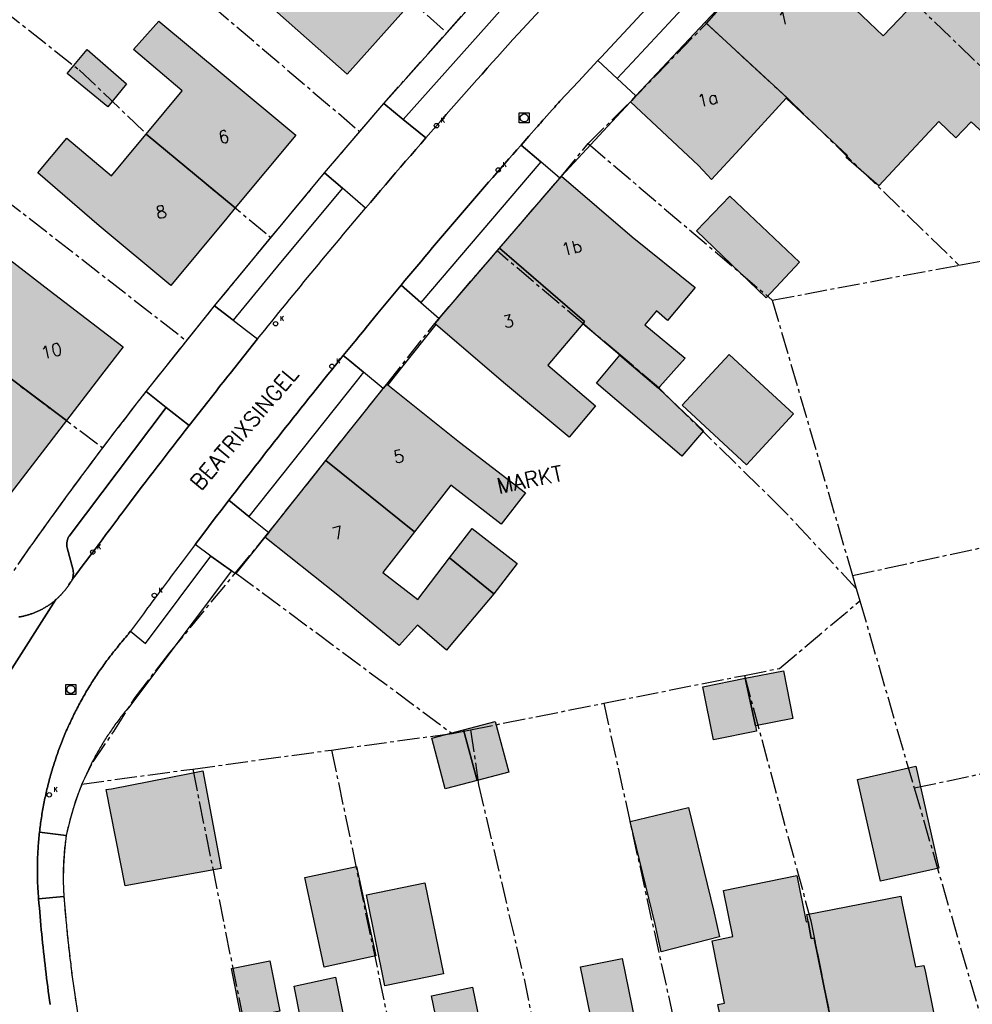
# Model space of a CAD drawing. Header units: metres. Extents: x 202952 to 203755, y 348959 to 349702.
# Tile 61 of 91: x 203026 to 203087, y 349503 to 349567. Entities that reach past the tile are written whole.
import ezdxf
from ezdxf.enums import TextEntityAlignment as Align

# ---------------------------------------------------------------- set-up
doc = ezdxf.new("R2010")
doc.units = ezdxf.units.M
doc.linetypes.add('1-200 CENTER', pattern=[4.28625, 2.8575, -0.47625, 0.47625, -0.47625])
for name, color, linetype in [('PH-BEST-BEBOUWING', 1, 'Continuous'), ('PH-BEST-BEBOUWING-ARCERING', 254, 'Continuous'), ('PH-BEST-HUISNUMMER', 7, 'Continuous'), ('PH-BEST-KADASTRALE-GRENS', 240, '1-200 CENTER'), ('PH-BEST-KOLK', 8, 'Continuous'), ('PH-BEST-PUT-HANDHAVEN', 84, 'Continuous'), ('PH-BEST-STRAATNAAM-RIOLERING', 7, 'Continuous'), ('PH-BEST-WEGDEEL', 254, 'Continuous')]:
    doc.layers.add(name, color=color, linetype=linetype)
doc.styles.add('ROMANS', font='romans.shx')

# ---------------------------------------------------------------- blocks, each defined once
blk = doc.blocks.new('*U35')
blk.add_circle((0, 0), 0.142)
at = {"ltscale": 0.05, "style": 'ROMANS'}
blk.add_text('K', height=0.3, dxfattribs=at).set_placement((0.277, 0.195))
blk = doc.blocks.new('Putdeksel')
for p, q in [((-0.32, 0.32), (0.32, 0.32)), ((-0.32, -0.32), (-0.32, 0.32)), ((0.32, 0.32), (0.32, -0.32)), ((0.32, -0.32), (-0.32, -0.32))]:
    blk.add_line(p, q)
blk.add_circle((0, 0), 0.26)

msp = doc.modelspace()

# ---------------------------------------------------------------- hatches: boundary and pattern name
at = {"layer": 'PH-BEST-BEBOUWING-ARCERING'}
for points in [[(203042.61, 349567.22), (203038.467, 349570.747), (203040.151, 349572.621), (203040.66, 349573.188), (203042.129, 349571.87), (203043.731, 349570.433), (203044.271, 349571.057), (203045.781, 349572.8), (203051.265, 349567.93), (203047.1, 349563.24)], [(203075.354, 349561.702), (203075.386, 349561.737), (203070.125, 349566.59), (203072.823, 349569.465), (203075.07, 349571.86), (203079.45, 349567.75), (203080.24, 349566.995), (203081.583, 349565.717), (203085.619, 349569.94), (203087.334, 349572.842), (203091.199, 349570.431), (203088.901, 349566.757), (203090.143, 349565.572), (203088.213, 349563.55), (203090.946, 349561.027), (203088.813, 349558.734), (203087.244, 349560.182), (203086.253, 349559.142), (203085.175, 349560.197), (203081.303, 349556.057), (203079.2, 349557.892), (203079.297, 349558.012)], [(203034.162, 349559.394), (203036.476, 349562.173), (203033.349, 349564.829), (203034.967, 349566.656), (203039.17, 349563.16), (203043.79, 349559.33), (203039.891, 349554.636)], [(203065.32, 349561.47), (203065.404, 349561.56), (203065.679, 349561.852), (203067.373, 349563.658), (203070.125, 349566.59), (203075.386, 349561.737), (203075.354, 349561.702), (203072.352, 349558.451), (203070.53, 349556.477), (203069.7, 349557.36)], [(203029.064, 349563.299), (203030.362, 349564.843), (203032.895, 349562.622), (203031.68, 349561.133)], [(203031.13, 349553.48), (203027.177, 349556.904), (203029.043, 349559.136), (203031.924, 349556.706), (203033.606, 349558.726), (203034.162, 349559.394), (203039.891, 349554.636), (203039.346, 349553.98), (203035.75, 349549.65)], [(203056.891, 349552.046), (203060.776, 349556.56), (203060.88, 349556.68), (203065.43, 349552.77), (203069.483, 349549.509), (203067.706, 349547.402), (203066.993, 349548.005), (203066.253, 349547.107), (203068.849, 349544.969), (203067.215, 349543.145), (203067.122, 349543.042), (203064.631, 349545.152), (203062.256, 349547.184), (203062.376, 349547.326)], [(203071.726, 349555.387), (203076.209, 349551.149), (203074.06, 349548.849), (203069.577, 349553.172)], [(203029.029, 349540.95), (203023.034, 349545.453), (203018.206, 349549.493), (203018.904, 349550.413), (203021.162, 349548.698), (203022.37, 349550.217), (203022.091, 349550.432), (203023.734, 349552.569), (203027.91, 349549.35), (203032.67, 349545.69), (203031.439, 349544.087)], [(203052.808, 349547.143), (203052.73, 349547.21), (203053.007, 349547.532), (203056.891, 349552.046), (203062.376, 349547.326), (203062.256, 349547.184), (203060.002, 349544.515), (203063.082, 349541.903), (203061.381, 349539.895), (203057.28, 349543.3)], [(203029.029, 349540.95), (203025.05, 349535.77), (203018.928, 349540.452), (203016.12, 349542.6), (203017.82, 349544.822), (203018.139, 349544.58), (203018.854, 349545.564), (203016.566, 349547.333), (203018.206, 349549.493), (203023.034, 349545.453)], [(203065.747, 349541.126), (203063.138, 349543.353), (203064.631, 349545.152), (203067.122, 349543.042), (203070.03, 349540.302), (203068.626, 349538.655)], [(203073.931, 349543.124), (203075.814, 349541.381), (203072.787, 349538.11), (203071.006, 349539.759), (203068.652, 349541.937), (203071.68, 349545.208)], [(203045.72, 349538.375), (203048.264, 349541.571), (203049.415, 349543.017), (203049.64, 349543.3), (203049.701, 349543.251), (203054.33, 349539.56), (203058.563, 349536.303), (203057.003, 349534.284), (203053.758, 349536.794), (203051.416, 349533.782)], [(203041.8, 349533.45), (203042.043, 349533.756), (203045.72, 349538.375), (203051.416, 349533.782), (203050.903, 349533.122), (203049.388, 349531.174), (203051.644, 349529.445), (203053.687, 349532.111), (203056.532, 349529.809), (203053.66, 349526.393), (203053.479, 349526.169), (203051.611, 349527.779), (203050.445, 349526.478), (203046.49, 349529.71)], [(203053.687, 349532.111), (203055.141, 349534.009), (203058.026, 349531.759), (203056.532, 349529.809)], [(203072.699, 349524.365), (203075.164, 349524.853), (203075.772, 349521.781), (203073.364, 349521.305)], [(203073.364, 349521.305), (203073.432, 349520.956), (203070.657, 349520.407), (203069.98, 349523.827), (203072.699, 349524.365)], [(203055.449, 349517.79), (203053.406, 349517.245), (203052.538, 349520.503), (203054.581, 349521.047)], [(203054.581, 349521.047), (203056.624, 349521.592), (203057.492, 349518.334), (203055.449, 349517.79)], [(203081.406, 349511.307), (203079.926, 349517.853), (203083.679, 349518.702), (203085.16, 349512.156)], [(203036.838, 349518.217), (203037.811, 349518.404), (203038.981, 349512.119), (203032.798, 349511.01), (203031.582, 349517.2), (203031.931, 349517.259)], [(203066.903, 349508.544), (203065.304, 349515.142), (203069.059, 349516.052), (203070.658, 349509.454), (203071.048, 349507.724), (203067.298, 349506.757)], [(203048.937, 349506.503), (203045.607, 349505.786), (203044.367, 349511.54), (203047.697, 349512.258)], [(203076.758, 349508.717), (203076.961, 349507.611), (203077.152, 349507.65), (203079.046, 349498.247), (203072.28, 349496.87), (203071.641, 349500), (203071.08, 349502.75), (203070.945, 349503.378), (203071.381, 349503.466), (203070.574, 349507.472), (203071.913, 349507.74), (203071.313, 349510.715), (203076.025, 349511.666), (203076.625, 349508.69)], [(203049.519, 349504.577), (203048.332, 349510.441), (203052.095, 349511.203), (203053.282, 349505.339)], [(203079.046, 349498.247), (203077.152, 349507.65), (203076.961, 349507.611), (203076.758, 349508.717), (203076.675, 349509.17), (203082.719, 349510.352), (203082.816, 349509.882), (203083.662, 349505.792), (203084.211, 349505.893), (203084.3, 349505.44), (203085.41, 349500), (203085.5, 349499.56)], [(203040.297, 349502.454), (203039.65, 349505.685), (203042.115, 349506.179), (203042.762, 349502.948)], [(203059.264, 349501.184), (203060.782, 349501.496), (203062.903, 349501.932), (203062.117, 349505.792), (203064.789, 349506.34), (203065.602, 349502.345), (203065.962, 349502.417), (203066.11, 349501.71), (203066.453, 349500), (203067.29, 349495.83), (203062.831, 349494.938), (203060.637, 349494.499)], [(203042.725, 349490.877), (203040.987, 349499.5), (203041.01, 349499.505), (203044.543, 349500.242), (203044.113, 349502.392), (203043.687, 349504.554), (203046.35, 349505.126), (203046.785, 349502.919), (203047.603, 349498.814), (203048.029, 349498.906), (203048.2, 349498.06), (203048.787, 349495.054), (203049.162, 349493.135), (203049.35, 349492.17)], [(203060.637, 349494.499), (203060.032, 349494.378), (203058.497, 349494.071), (203054.19, 349493.21), (203053.01, 349499.09), (203052.844, 349499.989), (203053.133, 349500.048), (203053.317, 349500.086), (203052.524, 349503.941), (203053.442, 349504.13), (203055.164, 349504.485), (203055.979, 349500.51), (203059.264, 349501.184)]]:
    msp.add_hatch(color=256, dxfattribs=at).paths.add_polyline_path(points)

# ---------------------------------------------------------------- linework, layer by layer
at = {"layer": 'PH-BEST-BEBOUWING'}
for points in [[(203042.61, 349567.22), (203038.467, 349570.747), (203040.151, 349572.621), (203040.66, 349573.188), (203042.129, 349571.87), (203043.731, 349570.433), (203044.271, 349571.057), (203045.781, 349572.8), (203051.265, 349567.93), (203047.1, 349563.24), (203042.61, 349567.22)], [(203075.354, 349561.702), (203075.386, 349561.737), (203070.125, 349566.59), (203072.823, 349569.465), (203075.07, 349571.86), (203079.45, 349567.75), (203080.24, 349566.995), (203081.583, 349565.717), (203085.619, 349569.94), (203087.334, 349572.842), (203091.199, 349570.431), (203088.901, 349566.757), (203090.143, 349565.572), (203088.213, 349563.55), (203090.946, 349561.027), (203088.813, 349558.734), (203087.244, 349560.182), (203086.253, 349559.142), (203085.175, 349560.197), (203081.303, 349556.057), (203079.2, 349557.892), (203079.297, 349558.012), (203075.354, 349561.702)], [(203034.162, 349559.394), (203036.476, 349562.173), (203033.349, 349564.829), (203034.967, 349566.656), (203039.17, 349563.16), (203043.79, 349559.33), (203039.891, 349554.636), (203034.162, 349559.394)], [(203065.32, 349561.47), (203065.404, 349561.56), (203065.679, 349561.852), (203067.373, 349563.658), (203070.125, 349566.59), (203075.386, 349561.737), (203075.354, 349561.702), (203072.352, 349558.451), (203070.53, 349556.477), (203069.7, 349557.36), (203065.32, 349561.47)], [(203029.064, 349563.299), (203030.362, 349564.843), (203032.895, 349562.622), (203031.68, 349561.133), (203029.064, 349563.299)], [(203031.13, 349553.48), (203027.177, 349556.904), (203029.043, 349559.136), (203031.924, 349556.706), (203033.606, 349558.726), (203034.162, 349559.394), (203039.891, 349554.636), (203039.346, 349553.98), (203035.75, 349549.65), (203031.13, 349553.48)], [(203056.891, 349552.046), (203060.776, 349556.56), (203060.88, 349556.68), (203065.43, 349552.77), (203069.483, 349549.509), (203067.706, 349547.402), (203066.993, 349548.005), (203066.253, 349547.107), (203068.849, 349544.969), (203067.215, 349543.145), (203067.122, 349543.042), (203064.631, 349545.152), (203062.256, 349547.184), (203062.376, 349547.326), (203056.891, 349552.046)], [(203071.726, 349555.387), (203076.209, 349551.149), (203074.06, 349548.849), (203069.577, 349553.172), (203071.726, 349555.387)], [(203029.029, 349540.95), (203023.034, 349545.453), (203018.206, 349549.493), (203018.904, 349550.413), (203021.162, 349548.698), (203022.37, 349550.217), (203022.091, 349550.432), (203023.734, 349552.569), (203027.91, 349549.35), (203032.67, 349545.69), (203031.439, 349544.087), (203029.029, 349540.95)], [(203052.808, 349547.143), (203052.73, 349547.21), (203053.007, 349547.532), (203056.891, 349552.046), (203062.376, 349547.326), (203062.256, 349547.184), (203060.002, 349544.515), (203063.082, 349541.903), (203061.381, 349539.895), (203057.28, 349543.3), (203052.808, 349547.143)], [(203029.029, 349540.95), (203025.05, 349535.77), (203018.928, 349540.452), (203016.12, 349542.6), (203017.82, 349544.822), (203018.139, 349544.58), (203018.854, 349545.564), (203016.566, 349547.333), (203018.206, 349549.493), (203023.034, 349545.453), (203029.029, 349540.95)], [(203065.747, 349541.126), (203063.138, 349543.353), (203064.631, 349545.152), (203067.122, 349543.042), (203070.03, 349540.302), (203068.626, 349538.655), (203065.747, 349541.126)], [(203073.931, 349543.124), (203075.814, 349541.381), (203072.787, 349538.11), (203071.006, 349539.759), (203068.652, 349541.937), (203071.68, 349545.208), (203073.931, 349543.124)], [(203045.72, 349538.375), (203048.264, 349541.571), (203049.415, 349543.017), (203049.64, 349543.3), (203049.701, 349543.251), (203054.33, 349539.56), (203058.563, 349536.303), (203057.003, 349534.284), (203053.758, 349536.794), (203051.416, 349533.782), (203045.72, 349538.375)], [(203041.8, 349533.45), (203042.043, 349533.756), (203045.72, 349538.375), (203051.416, 349533.782), (203050.903, 349533.122), (203049.388, 349531.174), (203051.644, 349529.445), (203053.687, 349532.111), (203056.532, 349529.809), (203053.66, 349526.393), (203053.479, 349526.169), (203051.611, 349527.779), (203050.445, 349526.478), (203046.49, 349529.71), (203041.8, 349533.45)], [(203053.687, 349532.111), (203055.141, 349534.009), (203058.026, 349531.759), (203056.532, 349529.809), (203053.687, 349532.111)], [(203072.699, 349524.365), (203075.164, 349524.853), (203075.772, 349521.781), (203073.364, 349521.305), (203072.699, 349524.365)], [(203073.364, 349521.305), (203073.432, 349520.956), (203070.657, 349520.407), (203069.98, 349523.827), (203072.699, 349524.365), (203073.364, 349521.305)], [(203055.449, 349517.79), (203053.406, 349517.245), (203052.538, 349520.503), (203054.581, 349521.047), (203055.449, 349517.79)], [(203054.581, 349521.047), (203056.624, 349521.592), (203057.492, 349518.334), (203055.449, 349517.79), (203054.581, 349521.047)], [(203081.406, 349511.307), (203079.926, 349517.853), (203083.679, 349518.702), (203085.16, 349512.156), (203081.406, 349511.307)], [(203036.838, 349518.217), (203037.811, 349518.404), (203038.981, 349512.119), (203032.798, 349511.01), (203031.582, 349517.2), (203031.931, 349517.259), (203036.838, 349518.217)], [(203066.903, 349508.544), (203065.304, 349515.142), (203069.059, 349516.052), (203070.658, 349509.454), (203071.048, 349507.724), (203067.298, 349506.757), (203066.903, 349508.544)], [(203048.937, 349506.503), (203045.607, 349505.786), (203044.367, 349511.54), (203047.697, 349512.258), (203048.937, 349506.503)], [(203076.758, 349508.717), (203076.961, 349507.611), (203077.152, 349507.65), (203079.046, 349498.247), (203072.28, 349496.87), (203071.641, 349500), (203071.08, 349502.75), (203070.945, 349503.378), (203071.381, 349503.466), (203070.574, 349507.472), (203071.913, 349507.74), (203071.313, 349510.715), (203076.025, 349511.666), (203076.625, 349508.69), (203076.758, 349508.717)], [(203049.519, 349504.577), (203048.332, 349510.441), (203052.095, 349511.203), (203053.282, 349505.339), (203049.519, 349504.577)], [(203079.046, 349498.247), (203077.152, 349507.65), (203076.961, 349507.611), (203076.758, 349508.717), (203076.675, 349509.17), (203082.719, 349510.352), (203082.816, 349509.882), (203083.662, 349505.792), (203084.211, 349505.893), (203084.3, 349505.44), (203085.41, 349500), (203085.5, 349499.56), (203079.046, 349498.247)], [(203040.297, 349502.454), (203039.65, 349505.685), (203042.115, 349506.179), (203042.762, 349502.948), (203040.297, 349502.454)], [(203059.264, 349501.184), (203060.782, 349501.496), (203062.903, 349501.932), (203062.117, 349505.792), (203064.789, 349506.34), (203065.602, 349502.345), (203065.962, 349502.417), (203066.11, 349501.71), (203066.453, 349500), (203067.29, 349495.83), (203062.831, 349494.938), (203060.637, 349494.499), (203059.264, 349501.184)], [(203042.725, 349490.877), (203040.987, 349499.5), (203041.01, 349499.505), (203044.543, 349500.242), (203044.113, 349502.392), (203043.687, 349504.554), (203046.35, 349505.126), (203046.785, 349502.919), (203047.603, 349498.814), (203048.029, 349498.906), (203048.2, 349498.06), (203048.787, 349495.054), (203049.162, 349493.135), (203049.35, 349492.17), (203042.725, 349490.877)], [(203060.637, 349494.499), (203060.032, 349494.378), (203058.497, 349494.071), (203054.19, 349493.21), (203053.01, 349499.09), (203052.844, 349499.989), (203053.133, 349500.048), (203053.317, 349500.086), (203052.524, 349503.941), (203053.442, 349504.13), (203055.164, 349504.485), (203055.979, 349500.51), (203059.264, 349501.184), (203060.637, 349494.499)]]:
    msp.add_lwpolyline(points, close=True, dxfattribs=at)
at = {"layer": 'PH-BEST-KADASTRALE-GRENS', "ltscale": 0.5}
for p, q in [((203023.686, 349580.186), (203047.906, 349559.55)), ((203077.171, 349574.047), (203088.143, 349563.477)), ((203049.455, 349561.364), (203053.509, 349565.915)), ((203013.104, 349564.514), (203036.759, 349546.081)), ((203047.906, 349559.55), (203049.455, 349561.364)), ((203045.636, 349556.886), (203047.906, 349559.55)), ((203062.602, 349558.776), (203074.448, 349548.703)), ((203042.188, 349552.728), (203045.636, 349556.886)), ((203038.557, 349548.337), (203042.188, 349552.728)), ((203086.46, 349550.953), (203098.72, 349553.246)), ((203074.448, 349548.703), (203086.46, 349550.953)), ((203036.759, 349546.081), (203038.557, 349548.337)), ((203074.448, 349548.703), (203079.608, 349530.977)), ((203034.169, 349542.838), (203036.759, 349546.081)), ((203031.364, 349539.196), (203034.169, 349542.838)), ((203039.911, 349531.156), (203053.844, 349520.818)), ((203079.608, 349530.977), (203079.848, 349530.154)), ((203079.848, 349530.154), (203080.084, 349529.346)), ((203080.084, 349529.346), (203083.58, 349517.311)), ((203063.609, 349522.759), (203072.653, 349524.555)), ((203055.039, 349521.055), (203063.609, 349522.759)), ((203063.609, 349522.759), (203070.421, 349491.883)), ((203053.844, 349520.818), (203055.039, 349521.055)), ((203046.091, 349519.751), (203053.844, 349520.818)), ((203083.58, 349517.311), (203096.183, 349519.977)), ((203037.152, 349518.528), (203046.091, 349519.751)), ((203046.091, 349519.751), (203052.699, 349488.118)), ((203030.026, 349517.553), (203037.152, 349518.528)), ((203037.152, 349518.528), (203043.668, 349486.199)), ((203083.58, 349517.311), (203089.78, 349495.996))]:
    msp.add_line(p, q, dxfattribs=at)
for points in [[(203034.493, 349582.926), (203040.905, 349577.067), (203043.3, 349574.916), (203045.803, 349572.715), (203053.509, 349565.915)], [(203053.509, 349565.915), (203057.448, 349570.337), (203061.257, 349574.441)], [(203016.472, 349574.055), (203029.855, 349563.519), (203034.185, 349559.375), (203042.188, 349552.728)], [(203070.208, 349566.513), (203075.07, 349571.86), (203077.171, 349574.047)], [(203062.602, 349558.776), (203065.32, 349561.47), (203070.208, 349566.513)], [(203070.208, 349566.513), (203075.463, 349561.666), (203086.46, 349550.953)], [(203056.737, 349551.866), (203060.88, 349556.68), (203062.602, 349558.776)], [(203009.726, 349554.94), (203018.556, 349549.2), (203023.034, 349545.453), (203031.364, 349539.196)], [(203039.911, 349531.156), (203041.8, 349533.45), (203049.64, 349543.3), (203052.73, 349547.21), (203056.737, 349551.866)], [(203079.848, 349530.154), (203075.158, 349535.195), (203072.077, 349538.213), (203067.143, 349543.05), (203064.7, 349545.147), (203062.365, 349547.104), (203056.737, 349551.866)], [(203079.608, 349530.977), (203113.051, 349538.183), (203135.046, 349542.905)], [(203024.705, 349529.941), (203026.876, 349533.061), (203029.096, 349536.146), (203031.364, 349539.196)], [(203030.026, 349517.553), (203030.74, 349518.997), (203032.074, 349520.942), (203033.454, 349523.134), (203035.623, 349525.95), (203039.911, 349531.156)], [(203072.653, 349524.555), (203074.907, 349525.002), (203080.084, 349529.346)], [(203072.653, 349524.555), (203076.929, 349508.759), (203079.921, 349493.901)], [(203055.039, 349521.055), (203055.549, 349517.52), (203058.474, 349505.03), (203061.561, 349490)], [(203030.026, 349517.553), (203029.62, 349516.472), (203029.28, 349515.369), (203029.01, 349514.246)], [(203029.01, 349514.246), (203028.896, 349513.27), (203028.834, 349512.29), (203028.823, 349511.308), (203028.864, 349510.326)], [(203028.864, 349510.326), (203029.081, 349507.873), (203029.363, 349505.427), (203029.711, 349502.989), (203030.123, 349500.561)]]:
    msp.add_lwpolyline(points, dxfattribs=at)
at = {"layer": 'PH-BEST-WEGDEEL'}
for points in [[(203070.653, 349572.105), (203063.432, 349564.35), (203063.227, 349564.13), (203061.974, 349562.783), (203060.783, 349561.504), (203060.699, 349561.41), (203060.615, 349561.317), (203060.531, 349561.223), (203060.447, 349561.129), (203060.364, 349561.035), (203060.28, 349560.941), (203059.778, 349560.378), (203059.694, 349560.284), (203059.611, 349560.19), (203059.527, 349560.096), (203059.444, 349560.002), (203059.36, 349559.907), (203059.277, 349559.813), (203058.778, 349559.247), (203058.28, 349558.68), (203058.019, 349558.383), (203057.758, 349558.085), (203057.497, 349557.787), (203057.237, 349557.489), (203056.977, 349557.191), (203056.717, 349556.892), (203056.457, 349556.593), (203056.197, 349556.294), (203055.938, 349555.995), (203055.679, 349555.696), (203055.421, 349555.396), (203055.163, 349555.096), (203054.905, 349554.796), (203054.647, 349554.496), (203054.389, 349554.195), (203054.132, 349553.894), (203053.875, 349553.593), (203053.618, 349553.292), (203053.362, 349552.991), (203053.106, 349552.689), (203052.85, 349552.387), (203052.594, 349552.085), (203052.339, 349551.783), (203052.084, 349551.48), (203051.829, 349551.177), (203051.574, 349550.874), (203051.32, 349550.57), (203051.066, 349550.267), (203050.812, 349549.963), (203050.559, 349549.659), (203049.811, 349548.759), (203049.065, 349547.857), (203048.322, 349546.953), (203048.198, 349546.802), (203048.075, 349546.652), (203047.951, 349546.501), (203047.828, 349546.35), (203047.704, 349546.199), (203047.581, 349546.048), (203046.842, 349545.14), (203046.593, 349544.833), (203046.344, 349544.525), (203046.095, 349544.217), (203045.847, 349543.909), (203045.599, 349543.601), (203045.351, 349543.292), (203045.103, 349542.984), (203044.856, 349542.675), (203044.609, 349542.366), (203044.362, 349542.057), (203044.115, 349541.747), (203043.869, 349541.437), (203043.623, 349541.127), (203043.377, 349540.817), (203043.132, 349540.507), (203042.887, 349540.197), (203042.642, 349539.886), (203042.397, 349539.575), (203042.152, 349539.264), (203041.908, 349538.953), (203041.664, 349538.641), (203041.42, 349538.329), (203041.177, 349538.017), (203040.934, 349537.705), (203040.691, 349537.393), (203040.448, 349537.08), (203040.206, 349536.767), (203039.964, 349536.454), (203039.722, 349536.141), (203039.481, 349535.827), (203039.044, 349535.257), (203038.607, 349534.687), (203038.171, 349534.116), (203037.736, 349533.544), (203037.302, 349532.972), (203036.466, 349531.864), (203036.327, 349531.679), (203036.188, 349531.494), (203036.049, 349531.309), (203035.91, 349531.124), (203035.772, 349530.938), (203035.633, 349530.753), (203034.804, 349529.639), (203034.666, 349529.454), (203034.528, 349529.268), (203034.39, 349529.082), (203034.252, 349528.896), (203034.115, 349528.71), (203033.978, 349528.523), (203033.155, 349527.405), (203033.045, 349527.263), (203033.027, 349527.239), (203033.01, 349527.215), (203032.992, 349527.191), (203032.974, 349527.167), (203032.956, 349527.144), (203032.938, 349527.12), (203032.852, 349527.02), (203032.767, 349526.92), (203032.682, 349526.82), (203032.598, 349526.719), (203032.514, 349526.618), (203032.43, 349526.517), (203032.356, 349526.427), (203032.282, 349526.337), (203032.208, 349526.247), (203032.135, 349526.156), (203032.062, 349526.065), (203031.99, 349525.973), (203031.918, 349525.881), (203031.847, 349525.789), (203031.776, 349525.696), (203031.706, 349525.603), (203031.636, 349525.51), (203031.567, 349525.416), (203031.498, 349525.322), (203031.43, 349525.228), (203031.362, 349525.133), (203031.295, 349525.038), (203031.228, 349524.943), (203031.161, 349524.847), (203031.095, 349524.751), (203031.03, 349524.654), (203030.965, 349524.557), (203030.901, 349524.46), (203030.837, 349524.363), (203030.774, 349524.265), (203030.711, 349524.167), (203030.648, 349524.069), (203030.586, 349523.97), (203030.525, 349523.871), (203030.464, 349523.771), (203030.404, 349523.671), (203030.344, 349523.571), (203030.285, 349523.471), (203030.226, 349523.37), (203030.168, 349523.269), (203030.11, 349523.168), (203030.053, 349523.066), (203029.996, 349522.964), (203029.94, 349522.862), (203029.884, 349522.76), (203029.829, 349522.657), (203029.774, 349522.554), (203029.72, 349522.451), (203029.666, 349522.347), (203029.613, 349522.243), (203029.561, 349522.139), (203029.509, 349522.035), (203029.458, 349521.93), (203029.407, 349521.825), (203029.357, 349521.72), (203029.307, 349521.615), (203029.258, 349521.509), (203029.209, 349521.403), (203029.161, 349521.297), (203029.113, 349521.191), (203029.066, 349521.084), (203029.02, 349520.977), (203028.974, 349520.87), (203028.929, 349520.763), (203028.884, 349520.655), (203028.839, 349520.547), (203028.796, 349520.439), (203028.753, 349520.331), (203028.71, 349520.222), (203028.668, 349520.113), (203028.626, 349520.005), (203028.585, 349519.896), (203028.545, 349519.786), (203028.505, 349519.677), (203028.466, 349519.567), (203028.427, 349519.457), (203028.389, 349519.347), (203028.351, 349519.237), (203028.314, 349519.126), (203028.278, 349519.016), (203028.242, 349518.905), (203028.207, 349518.794), (203028.172, 349518.682), (203028.137, 349518.571), (203028.103, 349518.46), (203028.07, 349518.348), (203028.038, 349518.236), (203028.006, 349518.124), (203027.975, 349518.012), (203027.945, 349517.899), (203027.915, 349517.786), (203027.885, 349517.674), (203027.856, 349517.561), (203027.827, 349517.448), (203027.799, 349517.334), (203027.772, 349517.221), (203027.745, 349517.107), (203027.719, 349516.994), (203027.694, 349516.88), (203027.669, 349516.766), (203027.645, 349516.652), (203027.621, 349516.538), (203027.598, 349516.424), (203027.576, 349516.309), (203027.554, 349516.195), (203027.533, 349516.08), (203027.512, 349515.966), (203027.491, 349515.851), (203027.471, 349515.736), (203027.452, 349515.621), (203027.434, 349515.506), (203027.416, 349515.391), (203027.399, 349515.275), (203027.382, 349515.16), (203027.366, 349515.044), (203027.351, 349514.929), (203027.336, 349514.813), (203027.322, 349514.697), (203027.308, 349514.582), (203027.295, 349514.466), (203027.282, 349514.344), (203027.269, 349514.222), (203027.257, 349514.1), (203027.246, 349513.978), (203027.236, 349513.856), (203027.226, 349513.734), (203027.217, 349513.612), (203027.208, 349513.489), (203027.2, 349513.367), (203027.193, 349513.245), (203027.186, 349513.122), (203027.18, 349513), (203027.175, 349512.877), (203027.171, 349512.755), (203027.167, 349512.632), (203027.164, 349512.509), (203027.162, 349512.387), (203027.16, 349512.264), (203027.159, 349512.141), (203027.158, 349512.019), (203027.158, 349511.896), (203027.159, 349511.774), (203027.161, 349511.651), (203027.163, 349511.529), (203027.166, 349511.406), (203027.17, 349511.284), (203027.174, 349511.161), (203027.179, 349511.039), (203027.185, 349510.916), (203027.191, 349510.794), (203027.199, 349510.69), (203027.206, 349510.587), (203027.214, 349510.483), (203027.222, 349510.38), (203027.23, 349510.276), (203027.238, 349510.173), (203027.261, 349509.889), (203027.284, 349509.605), (203027.308, 349509.321), (203027.333, 349509.037), (203027.358, 349508.754), (203027.384, 349508.47), (203027.411, 349508.187), (203027.439, 349507.903), (203027.467, 349507.62), (203027.496, 349507.337), (203027.526, 349507.053), (203027.556, 349506.77), (203027.587, 349506.487), (203027.619, 349506.204), (203027.651, 349505.921), (203027.684, 349505.638), (203027.718, 349505.356), (203027.753, 349505.073), (203027.788, 349504.79), (203027.824, 349504.508), (203027.861, 349504.225), (203027.898, 349503.943), (203027.936, 349503.66), (203027.975, 349503.378)], [(203071.594, 349570.62), (203065.423, 349564), (203064.469, 349562.977), (203063.227, 349564.13), (203063.432, 349564.35), (203070.653, 349572.105)], [(203021.808, 349519.193), (203028.351, 349529.431), (203028.391, 349529.466), (203028.43, 349529.502), (203028.469, 349529.538), (203028.508, 349529.575), (203028.546, 349529.612), (203028.584, 349529.65), (203028.622, 349529.688), (203028.659, 349529.726), (203028.695, 349529.764), (203028.731, 349529.803), (203028.767, 349529.843), (203028.802, 349529.883), (203028.837, 349529.923), (203028.871, 349529.964), (203028.905, 349530.005), (203028.938, 349530.046), (203028.971, 349530.088), (203029.004, 349530.13), (203029.036, 349530.173), (203029.068, 349530.216), (203029.099, 349530.259), (203029.13, 349530.303), (203029.16, 349530.347), (203029.189, 349530.391), (203029.254, 349530.479), (203029.32, 349530.568), (203029.336, 349530.592), (203029.351, 349530.617), (203029.365, 349530.642), (203029.379, 349530.667), (203029.392, 349530.693), (203029.404, 349530.719), (203029.639, 349531.033), (203029.874, 349531.347), (203030.109, 349531.66), (203030.345, 349531.973), (203030.581, 349532.286), (203030.817, 349532.599), (203031.068, 349532.937), (203031.319, 349533.275), (203031.57, 349533.612), (203031.822, 349533.949), (203032.074, 349534.286), (203032.326, 349534.622), (203032.452, 349534.79), (203032.578, 349534.958), (203032.704, 349535.126), (203032.83, 349535.294), (203032.957, 349535.461), (203033.084, 349535.629), (203033.846, 349536.635), (203034.101, 349536.97), (203034.356, 349537.305), (203034.611, 349537.639), (203034.867, 349537.973), (203035.123, 349538.307), (203035.379, 349538.64), (203035.636, 349538.973), (203035.893, 349539.306), (203036.15, 349539.639), (203036.407, 349539.971), (203036.665, 349540.303), (203036.923, 349540.635), (203037.797, 349541.755), (203038.675, 349542.872), (203038.821, 349543.058), (203038.968, 349543.244), (203039.115, 349543.43), (203039.262, 349543.616), (203039.409, 349543.801), (203039.557, 349543.986), (203040.442, 349545.098), (203041.331, 349546.206), (203041.559, 349546.489), (203041.787, 349546.772), (203042.016, 349547.055), (203042.244, 349547.337), (203042.473, 349547.62), (203042.702, 349547.902), (203042.931, 349548.184), (203043.161, 349548.465), (203043.391, 349548.747), (203043.621, 349549.028), (203043.851, 349549.31), (203044.082, 349549.591), (203044.313, 349549.872), (203044.544, 349550.152), (203044.775, 349550.433), (203045.006, 349550.713), (203045.238, 349550.994), (203045.47, 349551.274), (203045.702, 349551.554), (203045.934, 349551.833), (203046.167, 349552.112), (203046.4, 349552.391), (203046.633, 349552.67), (203046.867, 349552.949), (203047.1, 349553.227), (203047.334, 349553.506), (203047.568, 349553.784), (203047.802, 349554.062), (203048.036, 349554.34), (203048.271, 349554.618), (203048.593, 349554.997), (203048.915, 349555.376), (203049.237, 349555.755), (203049.56, 349556.133), (203049.883, 349556.511), (203050.206, 349556.889), (203050.53, 349557.266), (203050.854, 349557.643), (203051.179, 349558.019), (203051.504, 349558.395), (203051.83, 349558.771), (203052.156, 349559.146), (203052.483, 349559.521), (203052.81, 349559.896), (203053.137, 349560.27), (203053.465, 349560.644), (203053.793, 349561.018), (203054.122, 349561.391), (203054.451, 349561.764), (203054.78, 349562.136), (203055.11, 349562.508), (203055.44, 349562.88), (203055.771, 349563.251), (203056.102, 349563.622), (203056.434, 349563.993), (203056.766, 349564.363), (203057.098, 349564.733), (203057.431, 349565.102), (203057.764, 349565.471), (203058.098, 349565.84), (203060.065, 349567.955)], [(203026.003, 349531.818), (203026.221, 349532.13), (203026.44, 349532.442), (203026.659, 349532.753), (203026.878, 349533.064), (203027.098, 349533.374), (203027.319, 349533.684), (203027.54, 349533.994), (203027.762, 349534.303), (203027.984, 349534.612), (203028.207, 349534.921), (203028.43, 349535.229), (203028.653, 349535.537), (203028.877, 349535.845), (203029.101, 349536.153), (203029.326, 349536.46), (203029.551, 349536.766), (203029.777, 349537.072), (203030.004, 349537.378), (203030.231, 349537.684), (203030.458, 349537.989), (203030.686, 349538.294), (203030.914, 349538.599), (203031.143, 349538.903), (203031.372, 349539.207), (203031.602, 349539.51), (203031.832, 349539.813), (203032.063, 349540.116), (203032.294, 349540.418), (203032.526, 349540.72), (203032.758, 349541.022), (203032.991, 349541.323), (203033.224, 349541.624), (203033.457, 349541.925), (203033.691, 349542.225), (203033.925, 349542.525), (203034.16, 349542.824), (203035.446, 349541.792), (203029.194, 349533.514), (203029.181, 349533.492), (203029.169, 349533.469), (203029.158, 349533.446), (203029.147, 349533.423), (203029.137, 349533.399), (203029.127, 349533.375), (203029.118, 349533.351), (203029.109, 349533.327), (203029.101, 349533.302), (203029.093, 349533.277), (203029.086, 349533.253), (203029.08, 349533.228), (203029.074, 349533.203), (203029.069, 349533.177), (203029.065, 349533.152), (203029.061, 349533.127), (203029.058, 349533.101), (203029.055, 349533.076), (203029.053, 349533.05), (203029.052, 349533.025), (203029.051, 349532.999), (203029.051, 349532.973), (203029.051, 349532.947), (203029.052, 349532.921), (203029.054, 349532.895), (203029.056, 349532.87), (203029.059, 349532.844), (203029.062, 349532.819), (203029.066, 349532.793), (203029.071, 349532.768), (203029.437, 349531.412), (203029.444, 349531.384), (203029.45, 349531.355), (203029.455, 349531.327), (203029.46, 349531.298), (203029.464, 349531.269), (203029.467, 349531.24), (203029.469, 349531.211), (203029.471, 349531.182), (203029.472, 349531.153), (203029.472, 349531.124), (203029.471, 349531.094), (203029.47, 349531.065), (203029.468, 349531.036), (203029.465, 349531.008), (203029.461, 349530.979), (203029.457, 349530.95), (203029.452, 349530.922), (203029.446, 349530.893), (203029.441, 349530.864), (203029.435, 349530.834), (203029.428, 349530.805), (203029.421, 349530.776), (203029.413, 349530.747), (203029.404, 349530.719), (203029.392, 349530.693), (203029.379, 349530.667), (203029.365, 349530.642), (203029.351, 349530.617), (203029.336, 349530.592), (203029.32, 349530.568), (203029.254, 349530.479), (203029.189, 349530.391), (203029.16, 349530.347), (203029.13, 349530.303), (203029.099, 349530.259), (203029.068, 349530.216), (203029.036, 349530.173), (203029.004, 349530.13), (203028.971, 349530.088), (203028.938, 349530.046), (203028.905, 349530.005), (203028.871, 349529.964), (203028.837, 349529.923), (203028.802, 349529.883), (203028.767, 349529.843), (203028.731, 349529.803), (203028.695, 349529.764), (203028.659, 349529.726), (203028.622, 349529.688), (203028.584, 349529.65), (203028.546, 349529.612), (203028.508, 349529.575), (203028.469, 349529.538), (203028.43, 349529.502), (203028.391, 349529.466), (203028.351, 349529.431), (203028.351, 349529.431), (203028.311, 349529.396), (203028.27, 349529.362), (203028.229, 349529.328), (203028.188, 349529.295), (203028.146, 349529.262), (203028.104, 349529.229), (203028.061, 349529.197), (203028.018, 349529.165), (203027.975, 349529.134), (203027.931, 349529.103), (203027.887, 349529.073), (203027.843, 349529.044), (203027.799, 349529.015), (203027.754, 349528.986), (203027.709, 349528.958), (203027.663, 349528.93), (203027.617, 349528.903), (203027.571, 349528.877), (203027.525, 349528.851), (203027.478, 349528.825), (203027.431, 349528.8), (203027.384, 349528.775), (203027.336, 349528.751), (203027.288, 349528.728), (203027.24, 349528.705), (203027.192, 349528.683), (203027.143, 349528.661), (203027.094, 349528.64), (203027.045, 349528.619), (203026.996, 349528.599), (203026.947, 349528.58), (203026.897, 349528.561), (203026.847, 349528.542), (203026.797, 349528.524), (203026.746, 349528.506), (203026.696, 349528.489), (203026.646, 349528.473), (203026.595, 349528.457), (203026.544, 349528.442), (203026.493, 349528.427), (203026.441, 349528.413), (203026.39, 349528.4), (203026.338, 349528.387), (203026.287, 349528.375), (203026.235, 349528.363), (203026.183, 349528.352), (203026.13, 349528.342), (203026.078, 349528.332), (203026.025, 349528.323), (203025.973, 349528.314)], [(203025.973, 349528.314), (203026.025, 349528.323), (203026.078, 349528.332), (203026.13, 349528.342), (203026.183, 349528.352), (203026.235, 349528.363), (203026.287, 349528.375), (203026.338, 349528.387), (203026.39, 349528.4), (203026.441, 349528.413), (203026.493, 349528.427), (203026.544, 349528.442), (203026.595, 349528.457), (203026.646, 349528.473), (203026.696, 349528.489), (203026.746, 349528.506), (203026.797, 349528.524), (203026.847, 349528.542), (203026.897, 349528.561), (203026.947, 349528.58), (203026.996, 349528.599), (203027.045, 349528.619), (203027.094, 349528.64), (203027.143, 349528.661), (203027.192, 349528.683), (203027.24, 349528.705), (203027.288, 349528.728), (203027.336, 349528.751), (203027.384, 349528.775), (203027.431, 349528.8), (203027.478, 349528.825), (203027.525, 349528.851), (203027.571, 349528.877), (203027.617, 349528.903), (203027.663, 349528.93), (203027.709, 349528.958), (203027.754, 349528.986), (203027.799, 349529.015), (203027.843, 349529.044), (203027.887, 349529.073), (203027.931, 349529.103), (203027.975, 349529.134), (203028.018, 349529.165), (203028.061, 349529.197), (203028.104, 349529.229), (203028.146, 349529.262), (203028.188, 349529.295), (203028.229, 349529.328), (203028.27, 349529.362), (203028.311, 349529.396), (203028.351, 349529.431), (203021.808, 349519.193)], [(203027.975, 349503.378), (203027.936, 349503.66), (203027.898, 349503.943), (203027.861, 349504.225), (203027.824, 349504.508), (203027.788, 349504.79), (203027.753, 349505.073), (203027.718, 349505.356), (203027.684, 349505.638), (203027.651, 349505.921), (203027.619, 349506.204), (203027.587, 349506.487), (203027.556, 349506.77), (203027.526, 349507.053), (203027.496, 349507.337), (203027.467, 349507.62), (203027.439, 349507.903), (203027.411, 349508.187), (203027.384, 349508.47), (203027.358, 349508.754), (203027.333, 349509.037), (203027.308, 349509.321), (203027.284, 349509.605), (203027.261, 349509.889), (203027.238, 349510.173), (203028.867, 349510.323), (203028.878, 349510.181), (203028.889, 349510.038), (203028.9, 349509.896), (203028.911, 349509.754), (203028.923, 349509.612), (203028.934, 349509.47), (203029.009, 349508.618), (203029.022, 349508.476), (203029.036, 349508.334), (203029.05, 349508.192), (203029.064, 349508.05), (203029.078, 349507.908), (203029.093, 349507.766), (203029.107, 349507.624), (203029.122, 349507.483), (203029.137, 349507.341), (203029.152, 349507.199), (203029.168, 349507.058), (203029.184, 349506.916), (203029.2, 349506.774), (203029.216, 349506.633), (203029.232, 349506.491), (203029.249, 349506.349), (203029.266, 349506.208), (203029.283, 349506.066), (203029.299, 349505.937), (203029.315, 349505.808), (203029.331, 349505.679), (203029.347, 349505.55), (203029.364, 349505.422), (203029.381, 349505.293), (203029.459, 349504.715), (203029.54, 349504.137), (203029.625, 349503.56), (203029.713, 349502.983)]]:
    msp.add_lwpolyline(points, dxfattribs=at)
for points in [[(203057.458, 349570.34), (203058.663, 349569.264), (203056.221, 349566.52), (203050.703, 349560.319), (203049.454, 349561.367), (203054.603, 349567.134), (203057.458, 349570.34)], [(203060.065, 349567.955), (203058.098, 349565.84), (203057.764, 349565.471), (203057.431, 349565.102), (203057.098, 349564.733), (203056.766, 349564.363), (203056.434, 349563.993), (203056.102, 349563.622), (203055.771, 349563.251), (203055.44, 349562.88), (203055.11, 349562.508), (203054.78, 349562.136), (203054.451, 349561.764), (203054.122, 349561.391), (203053.793, 349561.018), (203053.465, 349560.644), (203053.137, 349560.27), (203052.81, 349559.896), (203052.483, 349559.521), (203052.156, 349559.146), (203050.703, 349560.319), (203056.221, 349566.52), (203058.663, 349569.264), (203060.065, 349567.955)], [(203058.28, 349558.68), (203058.778, 349559.247), (203059.277, 349559.813), (203059.36, 349559.907), (203059.444, 349560.002), (203059.527, 349560.096), (203059.611, 349560.19), (203059.694, 349560.284), (203059.778, 349560.378), (203060.28, 349560.941), (203060.364, 349561.035), (203060.447, 349561.129), (203060.531, 349561.223), (203060.615, 349561.317), (203060.699, 349561.41), (203060.783, 349561.504), (203061.974, 349562.783), (203063.227, 349564.13), (203064.469, 349562.977), (203065.679, 349561.852), (203065.404, 349561.56), (203065.32, 349561.47), (203063.847, 349559.88), (203060.88, 349556.68), (203060.776, 349556.56), (203059.555, 349557.597), (203058.28, 349558.68)], [(203052.156, 349559.146), (203051.83, 349558.771), (203051.504, 349558.395), (203051.179, 349558.019), (203050.854, 349557.643), (203050.53, 349557.266), (203050.206, 349556.889), (203049.883, 349556.511), (203049.56, 349556.133), (203049.237, 349555.755), (203048.915, 349555.376), (203048.593, 349554.997), (203048.271, 349554.618), (203046.783, 349555.905), (203045.639, 349556.889), (203049.454, 349561.367), (203050.703, 349560.319), (203052.156, 349559.146)], [(203051.824, 349548.56), (203050.559, 349549.659), (203050.812, 349549.963), (203051.066, 349550.267), (203051.32, 349550.57), (203051.574, 349550.874), (203051.829, 349551.177), (203052.084, 349551.48), (203052.339, 349551.783), (203052.594, 349552.085), (203052.85, 349552.387), (203053.106, 349552.689), (203053.362, 349552.991), (203053.618, 349553.292), (203053.875, 349553.593), (203054.132, 349553.894), (203054.389, 349554.195), (203054.647, 349554.496), (203054.905, 349554.796), (203055.163, 349555.096), (203055.421, 349555.396), (203055.679, 349555.696), (203055.938, 349555.995), (203056.197, 349556.294), (203056.457, 349556.593), (203056.717, 349556.892), (203056.977, 349557.191), (203057.237, 349557.489), (203057.497, 349557.787), (203057.758, 349558.085), (203058.019, 349558.383), (203058.28, 349558.68), (203059.555, 349557.597), (203051.824, 349548.56)], [(203038.555, 349548.341), (203041.647, 349552.077), (203045.639, 349556.889), (203046.783, 349555.905), (203042.811, 349551.115), (203039.749, 349547.421), (203038.555, 349548.341)], [(203046.842, 349545.14), (203047.581, 349546.048), (203047.704, 349546.199), (203047.828, 349546.35), (203047.951, 349546.501), (203048.075, 349546.652), (203048.198, 349546.802), (203048.322, 349546.953), (203049.065, 349547.857), (203049.811, 349548.759), (203050.559, 349549.659), (203051.824, 349548.56), (203053.007, 349547.532), (203052.73, 349547.21), (203052.808, 349547.143), (203050.593, 349544.369), (203049.701, 349543.251), (203049.64, 349543.3), (203049.415, 349543.017), (203048.153, 349544.058), (203047.255, 349544.799), (203046.842, 349545.14)], [(203034.16, 349542.824), (203036.302, 349545.5), (203038.555, 349548.341), (203039.749, 349547.421), (203040.617, 349546.754), (203041.331, 349546.206), (203040.442, 349545.098), (203039.557, 349543.986), (203039.409, 349543.801), (203039.262, 349543.616), (203039.115, 349543.43), (203038.968, 349543.244), (203038.821, 349543.058), (203038.675, 349542.872), (203037.797, 349541.755), (203036.923, 349540.635), (203035.446, 349541.792), (203034.16, 349542.824)], [(203039.481, 349535.827), (203039.722, 349536.141), (203039.964, 349536.454), (203040.206, 349536.767), (203040.448, 349537.08), (203040.691, 349537.393), (203040.934, 349537.705), (203041.177, 349538.017), (203041.42, 349538.329), (203041.664, 349538.641), (203041.908, 349538.953), (203042.152, 349539.264), (203042.397, 349539.575), (203042.642, 349539.886), (203042.887, 349540.197), (203043.132, 349540.507), (203043.377, 349540.817), (203043.623, 349541.127), (203043.869, 349541.437), (203044.115, 349541.747), (203044.362, 349542.057), (203044.609, 349542.366), (203044.856, 349542.675), (203045.103, 349542.984), (203045.351, 349543.292), (203045.599, 349543.601), (203045.847, 349543.909), (203046.095, 349544.217), (203046.344, 349544.525), (203046.593, 349544.833), (203046.842, 349545.14), (203047.255, 349544.799), (203048.153, 349544.058), (203047.675, 349543.457), (203040.773, 349534.783), (203039.481, 349535.827)], [(203029.404, 349530.719), (203029.413, 349530.747), (203029.421, 349530.776), (203029.428, 349530.805), (203029.435, 349530.834), (203029.441, 349530.864), (203029.446, 349530.893), (203029.452, 349530.922), (203029.457, 349530.95), (203029.461, 349530.979), (203029.465, 349531.008), (203029.468, 349531.036), (203029.47, 349531.065), (203029.471, 349531.094), (203029.472, 349531.124), (203029.472, 349531.153), (203029.471, 349531.182), (203029.469, 349531.211), (203029.467, 349531.24), (203029.464, 349531.269), (203029.46, 349531.298), (203029.455, 349531.327), (203029.45, 349531.355), (203029.444, 349531.384), (203029.437, 349531.412), (203029.071, 349532.768), (203029.066, 349532.793), (203029.062, 349532.819), (203029.059, 349532.844), (203029.056, 349532.87), (203029.054, 349532.895), (203029.052, 349532.921), (203029.051, 349532.947), (203029.051, 349532.973), (203029.051, 349532.999), (203029.052, 349533.025), (203029.053, 349533.05), (203029.055, 349533.076), (203029.058, 349533.101), (203029.061, 349533.127), (203029.065, 349533.152), (203029.069, 349533.177), (203029.074, 349533.203), (203029.08, 349533.228), (203029.086, 349533.253), (203029.093, 349533.277), (203029.101, 349533.302), (203029.109, 349533.327), (203029.118, 349533.351), (203029.127, 349533.375), (203029.137, 349533.399), (203029.147, 349533.423), (203029.158, 349533.446), (203029.169, 349533.469), (203029.181, 349533.492), (203029.194, 349533.514), (203035.446, 349541.792), (203036.923, 349540.635), (203036.665, 349540.303), (203036.407, 349539.971), (203036.15, 349539.639), (203035.893, 349539.306), (203035.636, 349538.973), (203035.379, 349538.64), (203035.123, 349538.307), (203034.867, 349537.973), (203034.611, 349537.639), (203034.356, 349537.305), (203034.101, 349536.97), (203033.846, 349536.635), (203033.084, 349535.629), (203032.957, 349535.461), (203032.83, 349535.294), (203032.704, 349535.126), (203032.578, 349534.958), (203032.452, 349534.79), (203032.326, 349534.622), (203032.074, 349534.286), (203031.822, 349533.949), (203031.57, 349533.612), (203031.319, 349533.275), (203031.068, 349532.937), (203030.817, 349532.599), (203030.581, 349532.286), (203030.345, 349531.973), (203030.109, 349531.66), (203029.874, 349531.347), (203029.639, 349531.033), (203029.404, 349530.719)], [(203037.302, 349532.972), (203037.736, 349533.544), (203038.171, 349534.116), (203038.607, 349534.687), (203039.044, 349535.257), (203039.481, 349535.827), (203040.773, 349534.783), (203042.043, 349533.756), (203041.8, 349533.45), (203039.899, 349531.099), (203039.648, 349531.28), (203038.326, 349532.234), (203037.302, 349532.972)], [(203027.295, 349514.466), (203027.308, 349514.582), (203027.322, 349514.697), (203027.336, 349514.813), (203027.351, 349514.929), (203027.366, 349515.044), (203027.382, 349515.16), (203027.399, 349515.275), (203027.416, 349515.391), (203027.434, 349515.506), (203027.452, 349515.621), (203027.471, 349515.736), (203027.491, 349515.851), (203027.512, 349515.966), (203027.533, 349516.08), (203027.554, 349516.195), (203027.576, 349516.309), (203027.598, 349516.424), (203027.621, 349516.538), (203027.645, 349516.652), (203027.669, 349516.766), (203027.694, 349516.88), (203027.719, 349516.994), (203027.745, 349517.107), (203027.772, 349517.221), (203027.799, 349517.334), (203027.827, 349517.448), (203027.856, 349517.561), (203027.885, 349517.674), (203027.915, 349517.786), (203027.945, 349517.899), (203027.975, 349518.012), (203028.006, 349518.124), (203028.038, 349518.236), (203028.07, 349518.348), (203028.103, 349518.46), (203028.137, 349518.571), (203028.172, 349518.682), (203028.207, 349518.794), (203028.242, 349518.905), (203028.278, 349519.016), (203028.314, 349519.126), (203028.351, 349519.237), (203028.389, 349519.347), (203028.427, 349519.457), (203028.466, 349519.567), (203028.505, 349519.677), (203028.545, 349519.786), (203028.585, 349519.896), (203028.626, 349520.005), (203028.668, 349520.113), (203028.71, 349520.222), (203028.753, 349520.331), (203028.796, 349520.439), (203028.839, 349520.547), (203028.884, 349520.655), (203028.929, 349520.763), (203028.974, 349520.87), (203029.02, 349520.977), (203029.066, 349521.084), (203029.113, 349521.191), (203029.161, 349521.297), (203029.209, 349521.403), (203029.258, 349521.509), (203029.307, 349521.615), (203029.357, 349521.72), (203029.407, 349521.825), (203029.458, 349521.93), (203029.509, 349522.035), (203029.561, 349522.139), (203029.613, 349522.243), (203029.666, 349522.347), (203029.72, 349522.451), (203029.774, 349522.554), (203029.829, 349522.657), (203029.884, 349522.76), (203029.94, 349522.862), (203029.996, 349522.964), (203030.053, 349523.066), (203030.11, 349523.168), (203030.168, 349523.269), (203030.226, 349523.37), (203030.285, 349523.471), (203030.344, 349523.571), (203030.404, 349523.671), (203030.464, 349523.771), (203030.525, 349523.871), (203030.586, 349523.97), (203030.648, 349524.069), (203030.711, 349524.167), (203030.774, 349524.265), (203030.837, 349524.363), (203030.901, 349524.46), (203030.965, 349524.557), (203031.03, 349524.654), (203031.095, 349524.751), (203031.161, 349524.847), (203031.228, 349524.943), (203031.295, 349525.038), (203031.362, 349525.133), (203031.43, 349525.228), (203031.498, 349525.322), (203031.567, 349525.416), (203031.636, 349525.51), (203031.706, 349525.603), (203031.776, 349525.696), (203031.847, 349525.789), (203031.918, 349525.881), (203031.99, 349525.973), (203032.062, 349526.065), (203032.135, 349526.156), (203032.208, 349526.247), (203032.282, 349526.337), (203032.356, 349526.427), (203032.43, 349526.517), (203032.514, 349526.618), (203032.598, 349526.719), (203032.682, 349526.82), (203032.767, 349526.92), (203032.852, 349527.02), (203032.938, 349527.12), (203032.956, 349527.144), (203032.974, 349527.167), (203032.992, 349527.191), (203033.01, 349527.215), (203033.027, 349527.239), (203033.045, 349527.263), (203033.155, 349527.405), (203034.12, 349526.606), (203036.29, 349529.51), (203038.326, 349532.234), (203039.648, 349531.28), (203037.247, 349528.094), (203033.011, 349522.474), (203032.938, 349522.385), (203032.865, 349522.296), (203032.793, 349522.206), (203032.721, 349522.116), (203032.649, 349522.026), (203032.578, 349521.935), (203032.516, 349521.855), (203032.454, 349521.774), (203032.393, 349521.693), (203032.332, 349521.612), (203032.271, 349521.53), (203032.211, 349521.448), (203032.151, 349521.366), (203032.092, 349521.283), (203032.033, 349521.2), (203031.975, 349521.117), (203031.917, 349521.033), (203031.859, 349520.949), (203031.802, 349520.865), (203031.745, 349520.781), (203031.689, 349520.696), (203031.633, 349520.611), (203031.578, 349520.526), (203031.524, 349520.44), (203031.469, 349520.354), (203031.415, 349520.268), (203031.362, 349520.181), (203031.309, 349520.094), (203031.257, 349520.007), (203031.205, 349519.919), (203031.154, 349519.831), (203031.103, 349519.743), (203031.053, 349519.655), (203031.003, 349519.567), (203030.953, 349519.478), (203030.904, 349519.389), (203030.855, 349519.3), (203030.807, 349519.21), (203030.76, 349519.12), (203030.713, 349519.03), (203030.667, 349518.939), (203030.621, 349518.848), (203030.575, 349518.757), (203030.53, 349518.666), (203030.485, 349518.575), (203030.441, 349518.483), (203030.398, 349518.391), (203030.355, 349518.299), (203030.313, 349518.207), (203030.271, 349518.114), (203030.229, 349518.021), (203030.188, 349517.928), (203030.147, 349517.835), (203030.107, 349517.742), (203030.067, 349517.648), (203030.028, 349517.554), (203029.99, 349517.46), (203029.952, 349517.366), (203029.915, 349517.271), (203029.878, 349517.176), (203029.841, 349517.081), (203029.805, 349516.986), (203029.77, 349516.891), (203029.735, 349516.796), (203029.701, 349516.7), (203029.667, 349516.604), (203029.634, 349516.508), (203029.601, 349516.411), (203029.569, 349516.315), (203029.537, 349516.218), (203029.506, 349516.122), (203029.475, 349516.025), (203029.445, 349515.928), (203029.416, 349515.83), (203029.387, 349515.733), (203029.359, 349515.635), (203029.331, 349515.538), (203029.303, 349515.44), (203029.276, 349515.342), (203029.249, 349515.244), (203029.223, 349515.145), (203029.198, 349515.046), (203029.173, 349514.948), (203029.149, 349514.849), (203029.126, 349514.75), (203029.103, 349514.651), (203029.08, 349514.552), (203029.058, 349514.453), (203029.036, 349514.353), (203029.015, 349514.254), (203027.295, 349514.466)], [(203027.238, 349510.173), (203027.23, 349510.276), (203027.222, 349510.38), (203027.214, 349510.483), (203027.206, 349510.587), (203027.199, 349510.69), (203027.191, 349510.794), (203027.185, 349510.916), (203027.179, 349511.039), (203027.174, 349511.161), (203027.17, 349511.284), (203027.166, 349511.406), (203027.163, 349511.529), (203027.161, 349511.651), (203027.159, 349511.774), (203027.158, 349511.896), (203027.158, 349512.019), (203027.159, 349512.141), (203027.16, 349512.264), (203027.162, 349512.387), (203027.164, 349512.509), (203027.167, 349512.632), (203027.171, 349512.755), (203027.175, 349512.877), (203027.18, 349513), (203027.186, 349513.122), (203027.193, 349513.245), (203027.2, 349513.367), (203027.208, 349513.489), (203027.217, 349513.612), (203027.226, 349513.734), (203027.236, 349513.856), (203027.246, 349513.978), (203027.257, 349514.1), (203027.269, 349514.222), (203027.282, 349514.344), (203027.295, 349514.466), (203029.015, 349514.254), (203028.998, 349514.139), (203028.982, 349514.023), (203028.966, 349513.908), (203028.951, 349513.793), (203028.937, 349513.677), (203028.924, 349513.562), (203028.912, 349513.446), (203028.9, 349513.33), (203028.889, 349513.214), (203028.879, 349513.098), (203028.87, 349512.982), (203028.861, 349512.866), (203028.853, 349512.75), (203028.846, 349512.633), (203028.84, 349512.517), (203028.835, 349512.401), (203028.83, 349512.284), (203028.826, 349512.168), (203028.823, 349512.052), (203028.821, 349511.935), (203028.819, 349511.819), (203028.818, 349511.703), (203028.818, 349511.586), (203028.818, 349511.47), (203028.82, 349511.354), (203028.822, 349511.237), (203028.825, 349511.121), (203028.829, 349511.005), (203028.834, 349510.888), (203028.839, 349510.772), (203028.867, 349510.323), (203027.238, 349510.173)]]:
    msp.add_lwpolyline(points, close=True, dxfattribs=at)

# ---------------------------------------------------------------- block references
at = {"layer": 'PH-BEST-KOLK'}
for p in [(203052.841, 349559.932), (203056.815, 349557.083), (203042.488, 349547.186), (203046.111, 349544.448), (203030.719, 349532.492), (203034.684, 349529.7), (203027.92, 349516.868)]:
    msp.add_blockref('*U35', p, dxfattribs=at)
at = {"layer": 'PH-BEST-PUT-HANDHAVEN'}
for p in [(203058.49, 349560.43), (203029.31, 349523.65)]:
    msp.add_blockref('Putdeksel', p, dxfattribs=at)

# ---------------------------------------------------------------- texts
at = {"layer": 'PH-BEST-HUISNUMMER', "style": 'ROMANS'}
for s, p in [('1', (203075.16, 349566.841)), ('1a', (203070.285, 349561.646)), ('6', (203039.147, 349559.218)), ('8', (203035.127, 349554.378)), ('1b', (203061.539, 349552.081)), ('3', (203057.464, 349547.346)), ('10', (203028.063, 349545.438)), ('5', (203050.411, 349538.648)), ('7', (203046.49, 349533.723))]:
    msp.add_text(s, height=0.8, rotation=13.5, dxfattribs=at).set_placement(p, align=Align.MIDDLE_CENTER)
at = {"layer": 'PH-BEST-STRAATNAAM-RIOLERING', "style": 'ROMANS'}
for s, rotation, p in [('BEATRIXSINGEL', 49.72738, (203040.474, 349540.473)), ('MARKT', 11.7, (203058.846, 349537.154))]:
    msp.add_text(s, height=1, rotation=rotation, dxfattribs=at).set_placement(p, align=Align.MIDDLE_CENTER)

doc.saveas('drawing.dxf')
